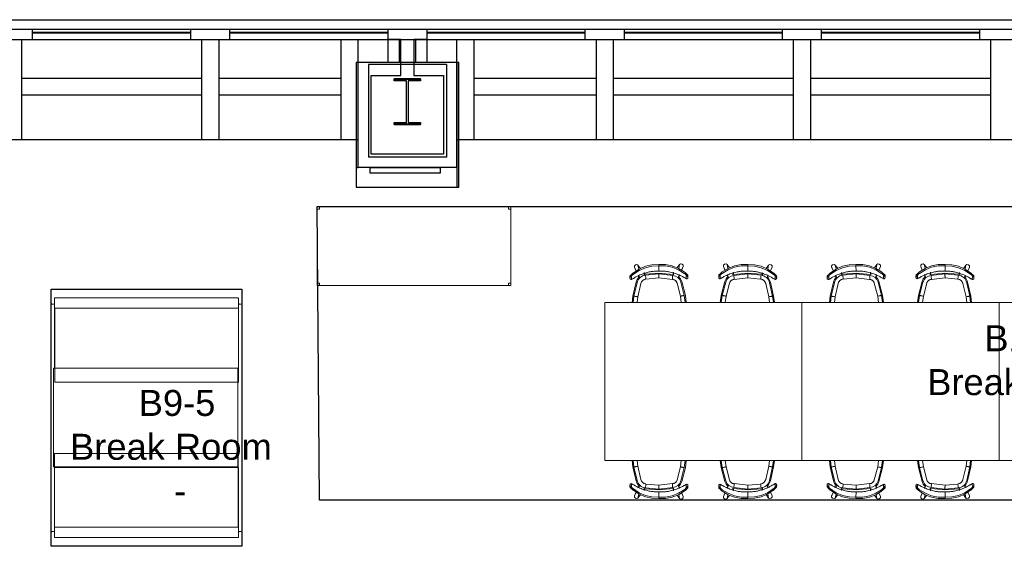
# Model space of a CAD drawing. Header units: inches. Extents: x -1 to 4727, y -3 to 1727.
# Tile 139 of 163: x 3144 to 3444, y 1567 to 1727. Entities that reach past the tile are written whole.
import ezdxf

# ---------------------------------------------------------------- set-up
doc = ezdxf.new("R2010")
doc.units = ezdxf.units.IN
doc.header["$LTSCALE"] = 42
doc.header["$MEASUREMENT"] = 0
doc.layers.get('0').update_dxf_attribs({"linetype": 'CONTINUOUS'})
for name, color, linetype in [('A-GLAZ', 8, 'CONTINUOUS'), ('A-WALL', 7, 'CONTINUOUS'), ('I-FURN', 8, 'CONTINUOUS'), ('I-FURN-CHAR', 9, 'CONTINUOUS'), ('I-WALL', 8, 'CONTINUOUS'), ('Room Names & IDs', 7, 'CONTINUOUS'), ('S-COLS', 7, 'CONTINUOUS'), ('triGrossAreaLayer', 7, 'CONTINUOUS'), ('triLabelLayer', 7, 'CONTINUOUS'), ('triMeasuredGrossAreaLayer', 7, 'CONTINUOUS'), ('triSpaceLayer', 7, 'CONTINUOUS')]:
    doc.layers.add(name, color=color, linetype=linetype)
doc.styles.add('PDF Helvetica', font='Helvetica.ttf')
doc.styles.get("Standard").update_dxf_attribs({"font": 'romans.shx'})

# ---------------------------------------------------------------- blocks, each defined once
blk = doc.blocks.new('Banquette - Single - Upholstered Only-28in - 4_-10_ Banquette-5308336-FURNITURE PLAN - FLOOR 09 - EAST')
at = {"lineweight": 9}
for p, q in [((28.75, 24), (-28.75, 24)), ((-24, 24), (22, 24)), ((-29, 23.75), (-29, 19.75)), ((-28, 21.23), (-28, 18.34)), ((-28, 19.75), (-28, 21.11)), ((27.83, 21.36), (-27.87, 21.36)), ((-27.75, 21.36), (27.75, 21.36)), ((28, 18.36), (28, 21.2)), ((28, 21.11), (28, 19.75)), ((29, 19.75), (29, 23.75)), ((-28.75, 19.5), (-28.25, 19.5)), ((-27.88, 18.22), (27.85, 18.22)), ((-27.88, 18.22), (-27.88, -4.27)), ((28, -4.27), (28, 18.22)), ((28.25, 19.5), (28.75, 19.5)), ((-28, 0.57), (-28, 0.5)), ((-28, 0.5), (-28, 0.54)), ((-28, 0.37), (-28, 0.45)), ((-27.88, 0.21), (-27.88, -4.27)), ((28, 0.5), (28, 0.57)), ((28, 0.54), (28, 0.5)), ((28, -0.19), (28, 0.5)), ((28, 0.45), (28, 0.37)), ((-27.63, 0), (27.62, 0)), ((-27.88, -4.27), (28, -4.27)), ((-27.88, -4.27), (-27.75, -4.27))]:
    blk.add_line(p, q, dxfattribs=at)
at = {"lineweight": 9, "flags": 128}
for points in [[(-28, 18.3), (-28, 18.14), (-28, 17.98), (-28, 17.81), (-28, 17.64), (-28, 17.46), (-28, 17.28), (-28, 17.1), (-28, 16.92), (-28, 16.73), (-28, 16.55), (-28, 16.49)], [(28, 16.49), (28, 16.67), (28, 16.86), (28, 17.04), (28, 17.23), (28, 17.41), (28, 17.58), (28, 17.75), (28, 17.92), (28, 18.09), (28, 18.25), (28, 18.36)], [(-28, 16.49), (-28, 15.87), (-28, 15.24), (-28, 14.9)], [(28, 14.9), (28, 15.52), (28, 16.14), (28, 16.49)], [(-28, 14.9), (-28, 12.53), (-28, 10.17), (-28, 7.79), (-28, 5.42), (-28, 3.99)], [(28, 3.99), (28, 6.35), (28, 8.72), (28, 11.1), (28, 13.46), (28, 14.9)], [(-28, 3.99), (-28, 3.42), (-28, 2.86), (-28, 2.31), (-28, 1.75), (-28, 1.21), (-28, 0.67), (-28, 0.58)], [(28, 0.58), (28, 1.12), (28, 1.67), (28, 2.22), (28, 2.78), (28, 3.34), (28, 3.9), (28, 3.99)], [(-28, 0.58), (-28, 0.58), (-28, 0.57), (-28, 0.56), (-28, 0.55), (-28, 0.54), (-28, 0.53), (-28, 0.52), (-28, 0.51), (-28, 0.51), (-28, 0.5), (-28, 0.49), (-28, 0.48), (-28, 0.48), (-28, 0.47), (-28, 0.47), (-28, 0.46), (-28, 0.45), (-28, 0.45), (-28, 0.44), (-28, 0.44), (-28, 0.44), (-28, 0.43), (-28, 0.43), (-28, 0.43), (-28, 0.42), (-28, 0.42), (-28, 0.42)], [(-28, 0.45), (-28, 0.45), (-28, 0.45), (-28, 0.45), (-28, 0.46), (-28, 0.46), (-28, 0.46), (-28, 0.47), (-28, 0.47), (-28, 0.48), (-28, 0.48), (-28, 0.49), (-28, 0.5)], [(-28, 0.42), (-28, 0.4), (-28, 0.39), (-28, 0.38), (-28, 0.38), (-28, 0.37)], [(-27.63, 0), (-27.64, 0), (-27.65, 0), (-27.67, 0), (-27.68, 0), (-27.7, 0.01), (-27.71, 0.01), (-27.73, 0.01), (-27.74, 0.02), (-27.76, 0.02), (-27.77, 0.03), (-27.78, 0.04), (-27.8, 0.04), (-27.81, 0.05), (-27.82, 0.06), (-27.84, 0.07), (-27.85, 0.07), (-27.86, 0.08), (-27.87, 0.09), (-27.88, 0.1), (-27.89, 0.11), (-27.9, 0.12), (-27.91, 0.14), (-27.92, 0.15), (-27.93, 0.16), (-27.94, 0.17), (-27.95, 0.19), (-27.96, 0.2), (-27.96, 0.21), (-27.97, 0.23), (-27.97, 0.24), (-27.98, 0.25), (-27.98, 0.27), (-27.99, 0.28), (-27.99, 0.3), (-27.99, 0.31), (-28, 0.33), (-28, 0.34), (-28, 0.36), (-28, 0.37), (-28, 0.37)], [(28, 0.37), (28, 0.36), (28, 0.35), (28, 0.33), (28, 0.32), (27.99, 0.3), (27.99, 0.29), (27.99, 0.27), (27.98, 0.26), (27.98, 0.24), (27.97, 0.23), (27.96, 0.22), (27.96, 0.2), (27.95, 0.19), (27.94, 0.18), (27.93, 0.16), (27.93, 0.15), (27.92, 0.14), (27.91, 0.13), (27.9, 0.12), (27.89, 0.11), (27.88, 0.1), (27.86, 0.09), (27.85, 0.08), (27.84, 0.07), (27.83, 0.06), (27.81, 0.05), (27.8, 0.04), (27.79, 0.04), (27.77, 0.03), (27.76, 0.03), (27.75, 0.02), (27.73, 0.02), (27.72, 0.01), (27.7, 0.01), (27.69, 0.01), (27.67, 0), (27.66, 0), (27.64, 0), (27.63, 0), (27.62, 0)], [(28, 0.42), (28, 0.42), (28, 0.42), (28, 0.43), (28, 0.43), (28, 0.43), (28, 0.44), (28, 0.44), (28, 0.45), (28, 0.45), (28, 0.46), (28, 0.46), (28, 0.47), (28, 0.47), (28, 0.48), (28, 0.49), (28, 0.49), (28, 0.5), (28, 0.51), (28, 0.52), (28, 0.53), (28, 0.53), (28, 0.54), (28, 0.55), (28, 0.56), (28, 0.57), (28, 0.58), (28, 0.58)], [(28, 0.5), (28, 0.49), (28, 0.49), (28, 0.48), (28, 0.47), (28, 0.47), (28, 0.46), (28, 0.46), (28, 0.46), (28, 0.45), (28, 0.45), (28, 0.45), (28, 0.45), (28, 0.45)], [(28, 0.37), (28, 0.38), (28, 0.38), (28, 0.4), (28, 0.41), (28, 0.42)]]:
    blk.add_lwpolyline(points, dxfattribs=at)
at = {"lineweight": 9}
for centre, radius, start, end in [((-28.75, 23.75), 0.25, 90, 180), ((28.75, 23.75), 0.25, 0, 90), ((-27.75, 21.11), 0.25, 90, 180), ((-27.87, 21.23), 0.13, 90, 180), ((27.75, 21.11), 0.25, 0, 90), ((27.83, 21.2), 0.168, 360, 90), ((-28.75, 19.75), 0.25, 180, 270), ((-28.25, 19.75), 0.25, 270, 0), ((-27.88, 18.34), 0.12, 180, 270), ((27.85, 18.36), 0.145, 270, 0), ((28.25, 19.75), 0.25, 180, 270), ((28.75, 19.75), 0.25, 270, 360)]:
    blk.add_arc(centre, radius, start, end, dxfattribs=at)
blk = doc.blocks.new('Banquette - Single - Upholstered Only-28in - 4_-10_ Banquette-V261-FURNITURE PLAN - FLOOR 09 - EAST')
at = {"lineweight": 9}
for p, q in [((28.75, 24), (-28.75, 24)), ((-24, 24), (22, 24)), ((-29, 23.75), (-29, 19.75)), ((-28, 21.23), (-28, 18.34)), ((-28, 19.75), (-28, 21.11)), ((27.83, 21.36), (-27.87, 21.36)), ((-27.75, 21.36), (27.75, 21.36)), ((28, 18.36), (28, 21.2)), ((28, 21.11), (28, 19.75)), ((29, 19.75), (29, 23.75)), ((-28.75, 19.5), (-28.25, 19.5)), ((-27.88, 18.22), (27.85, 18.22)), ((-27.88, 18.22), (-27.88, -4.27)), ((28, -4.27), (28, 18.22)), ((28.25, 19.5), (28.75, 19.5)), ((-28, 0.57), (-28, 0.5)), ((-28, 0.5), (-28, 0.54)), ((-28, 0.38), (-28, 0.45)), ((-27.88, 0.21), (-27.88, 0)), ((28, 0.5), (28, 0.57)), ((28, 0.54), (28, 0.5)), ((28, -4.27), (28, 0.5)), ((28, 0.45), (28, 0.38)), ((-27.88, -4.27), (28, -4.27)), ((27.75, -4.27), (28, -4.27))]:
    blk.add_line(p, q, dxfattribs=at)
at = {"lineweight": 9, "flags": 128}
for points in [[(-28, 18.3), (-28, 18.14), (-28, 17.98), (-28, 17.81), (-28, 17.64), (-28, 17.46), (-28, 17.28), (-28, 17.1), (-28, 16.92), (-28, 16.73), (-28, 16.55), (-28, 16.49)], [(28, 16.49), (28, 16.67), (28, 16.86), (28, 17.04), (28, 17.23), (28, 17.41), (28, 17.58), (28, 17.75), (28, 17.92), (28, 18.09), (28, 18.25), (28, 18.36)], [(-28, 16.49), (-28, 15.87), (-28, 15.24), (-28, 14.9)], [(28, 14.9), (28, 15.52), (28, 16.14), (28, 16.49)], [(-28, 14.9), (-28, 12.53), (-28, 10.17), (-28, 7.79), (-28, 5.42), (-28, 3.99)], [(28, 3.99), (28, 6.35), (28, 8.72), (28, 11.1), (28, 13.46), (28, 14.9)], [(-28, 3.99), (-28, 3.42), (-28, 2.86), (-28, 2.31), (-28, 1.75), (-28, 1.21), (-28, 0.67), (-28, 0.58)], [(28, 0.58), (28, 1.12), (28, 1.67), (28, 2.22), (28, 2.78), (28, 3.34), (28, 3.9), (28, 3.99)], [(-28, 0.58), (-28, 0.58), (-28, 0.57), (-28, 0.56), (-28, 0.55), (-28, 0.54), (-28, 0.53), (-28, 0.52), (-28, 0.51), (-28, 0.51), (-28, 0.5), (-28, 0.49), (-28, 0.48), (-28, 0.48), (-28, 0.47), (-28, 0.47), (-28, 0.46), (-28, 0.45), (-28, 0.45), (-28, 0.44), (-28, 0.44), (-28, 0.44), (-28, 0.43), (-28, 0.43), (-28, 0.43), (-28, 0.42), (-28, 0.42), (-28, 0.42)], [(-28, 0.45), (-28, 0.45), (-28, 0.45), (-28, 0.45), (-28, 0.46), (-28, 0.46), (-28, 0.46), (-28, 0.47), (-28, 0.47), (-28, 0.48), (-28, 0.48), (-28, 0.49), (-28, 0.5)], [(-28, 0.42), (-28, 0.4), (-28, 0.39), (-28, 0.38), (-28, 0.38), (-28, 0.38)], [(-27.62, 0), (-27.64, 0), (-27.65, 0), (-27.67, 0), (-27.68, 0), (-27.7, 0.01), (-27.71, 0.01), (-27.73, 0.01), (-27.74, 0.02), (-27.76, 0.02), (-27.77, 0.03), (-27.78, 0.04), (-27.8, 0.04), (-27.81, 0.05), (-27.82, 0.06), (-27.84, 0.07), (-27.85, 0.07), (-27.86, 0.08), (-27.87, 0.09), (-27.88, 0.1), (-27.89, 0.11), (-27.9, 0.12), (-27.91, 0.14), (-27.92, 0.15), (-27.93, 0.16), (-27.94, 0.17), (-27.95, 0.19), (-27.96, 0.2), (-27.96, 0.21), (-27.97, 0.23), (-27.97, 0.24), (-27.98, 0.25), (-27.98, 0.27), (-27.99, 0.28), (-27.99, 0.3), (-27.99, 0.31), (-28, 0.33), (-28, 0.34), (-28, 0.36), (-28, 0.37), (-28, 0.38)], [(28, 0.38), (28, 0.36), (28, 0.35), (28, 0.33), (28, 0.32), (27.99, 0.3), (27.99, 0.29), (27.99, 0.27), (27.98, 0.26), (27.98, 0.24), (27.97, 0.23), (27.96, 0.22), (27.96, 0.2), (27.95, 0.19), (27.94, 0.18), (27.93, 0.16), (27.93, 0.15), (27.92, 0.14), (27.91, 0.13), (27.9, 0.12), (27.89, 0.11), (27.88, 0.1), (27.86, 0.09), (27.85, 0.08), (27.84, 0.07), (27.83, 0.06), (27.81, 0.05), (27.8, 0.04), (27.79, 0.04), (27.77, 0.03), (27.76, 0.03), (27.75, 0.02), (27.73, 0.02), (27.72, 0.01), (27.7, 0.01), (27.69, 0.01), (27.67, 0), (27.66, 0), (27.64, 0), (27.63, 0)], [(28, 0.42), (28, 0.42), (28, 0.42), (28, 0.43), (28, 0.43), (28, 0.43), (28, 0.44), (28, 0.44), (28, 0.45), (28, 0.45), (28, 0.46), (28, 0.46), (28, 0.47), (28, 0.47), (28, 0.48), (28, 0.49), (28, 0.49), (28, 0.5), (28, 0.51), (28, 0.52), (28, 0.53), (28, 0.53), (28, 0.54), (28, 0.55), (28, 0.56), (28, 0.57), (28, 0.58), (28, 0.58)], [(28, 0.5), (28, 0.49), (28, 0.49), (28, 0.48), (28, 0.47), (28, 0.47), (28, 0.46), (28, 0.46), (28, 0.46), (28, 0.45), (28, 0.45), (28, 0.45), (28, 0.45), (28, 0.45)], [(28, 0.38), (28, 0.38), (28, 0.38), (28, 0.4), (28, 0.41), (28, 0.42)]]:
    blk.add_lwpolyline(points, dxfattribs=at)
at = {"lineweight": 9}
for centre, radius, start, end in [((-28.75, 23.75), 0.25, 90, 180), ((28.75, 23.75), 0.25, 0, 90), ((-27.75, 21.11), 0.25, 90, 180), ((-27.87, 21.23), 0.13, 90, 180), ((27.75, 21.11), 0.25, 0, 90), ((27.83, 21.2), 0.168, 360, 90), ((-28.75, 19.75), 0.25, 180, 270), ((-28.25, 19.75), 0.25, 270, 0), ((-27.88, 18.34), 0.12, 180, 270), ((27.85, 18.36), 0.145, 270, 0), ((28.25, 19.75), 0.25, 180, 270), ((28.75, 19.75), 0.25, 270, 360)]:
    blk.add_arc(centre, radius, start, end, dxfattribs=at)
blk = doc.blocks.new('Furniture - Table - Cafe - WCI - Regency_Bistro booth table - CAFE TABLE - 56x30 DINING-HGT 2-4634879-FURNITURE PLAN - FLOOR 09 - EAST')
at = {"lineweight": 9}
for p, q in [((-25.13, 15), (30.87, 15)), ((-25.13, -15), (-25.13, 15)), ((30.87, 15), (-25.13, 15)), ((-25.13, 15), (-25.13, -15)), ((30.87, 15), (30.87, -15)), ((30.87, -15), (30.87, 15)), ((30.87, -15), (-25.13, -15)), ((-25.13, -15), (30.87, -15))]:
    blk.add_line(p, q, dxfattribs=at)
blk = doc.blocks.new('Shelving - Open - placeholder trash-7200707-FURNITURE PLAN - FLOOR 09 - EAST')
at = {"lineweight": 9}
for p, q in [((-31.14, -24.87), (-31.14, -0.87)), ((27.86, -0.87), (-31.14, -0.87)), ((-31.14, -0.87), (-31.14, -24.87)), ((-31.14, -1.62), (-30.39, -1.62)), ((-30.39, -1.62), (-30.39, -0.87)), ((27.11, -0.87), (27.11, -1.62)), ((27.11, -1.62), (27.86, -1.62)), ((27.86, -0.87), (27.86, -24.87)), ((27.86, -24.87), (27.86, -0.87)), ((-30.39, -24.12), (-31.14, -24.12)), ((27.86, -24.87), (-31.14, -24.87)), ((-31.14, -24.87), (27.86, -24.87)), ((-30.39, -24.87), (-30.39, -24.12)), ((27.11, -24.12), (27.11, -24.87)), ((27.86, -24.12), (27.11, -24.12))]:
    blk.add_line(p, q, dxfattribs=at)
blk = doc.blocks.new('Community Table - Cisco 5_ x 4_-3555601-FURNITURE PLAN - FLOOR 09 - EAST')
at = {"lineweight": 9}
for p, q in [((24, 30), (-24, 30)), ((-24, 30), (-24, -30)), ((24, -30), (24, 30)), ((-24, -30), (24, -30))]:
    blk.add_line(p, q, dxfattribs=at)
blk = doc.blocks.new('Bernhardt_Design-Chair-Guest-Queue _1_ - Queue 1037A-V243-FURNITURE PLAN - FLOOR 09 - EAST')
at = {"lineweight": 9}
for p, q in [((-7.97, 0), (-8.23, 2.2)), ((-6.93, -4.2), (-7.97, 0)), ((-7.66, 0.01), (-7.92, 2.2)), ((-6.66, -4.05), (-7.66, 0.01)), ((-6.72, 2.18), (-6.49, 0.22)), ((-6.72, 2.18), (-6.49, 0.22)), ((-6.49, 0.22), (-5.5, -3.77)), ((-6.49, 0.22), (-5.5, -3.77)), ((5.5, -3.78), (6.5, 0.23)), ((5.5, -3.78), (6.5, 0.23)), ((6.5, 0.23), (6.71, 2)), ((6.5, 0.23), (6.71, 2)), ((7.67, 0.01), (6.65, -4.06)), ((7.91, 1.99), (7.67, 0.01)), ((8.22, 1.98), (7.97, 0)), ((7.97, 0), (6.92, -4.21)), ((-8.82, -5.46), (-8.82, -5.92)), ((-8.8, -6.1), (-8.81, -5.81)), ((-8.8, -5.65), (-8.8, -6.1)), ((-8.33, -6.18), (-8.33, -5.09)), ((-6.27, -6.18), (-6.14, -5.88)), ((-6.27, -6.18), (-6.16, -5.93)), ((-6.19, -6.35), (-6.12, -5.84)), ((-6.17, -6.22), (-6.13, -5.85)), ((-6.15, -5.88), (-6.11, -5.8)), ((-5.94, -5.7), (-6.13, -6.24)), ((-4.1, -4.92), (0.03, -5.43)), ((-4.1, -4.92), (0.03, -5.43)), ((0.03, -5.43), (3.95, -5.13)), ((0.03, -5.43), (3.95, -5.13)), ((6.13, -6.24), (5.94, -5.7)), ((6.11, -5.8), (6.15, -5.88)), ((6.19, -6.35), (6.12, -5.84)), ((6.13, -5.85), (6.17, -6.22)), ((6.27, -6.17), (6.14, -5.88)), ((6.16, -5.93), (6.27, -6.18)), ((8.33, -6.18), (8.33, -5.09)), ((8.8, -5.64), (8.8, -6.05)), ((8.82, -5.76), (8.8, -6.05)), ((8.83, -5.86), (8.83, -5.46)), ((-7.42, -8.82), (-6.96, -7.77)), ((-7.41, -8.79), (-6.92, -7.67)), ((-7.41, -8.79), (-6.92, -7.67)), ((-7.39, -8.76), (-7.41, -8.79)), ((-6.09, -8.19), (-6.32, -9.42)), ((-5.59, -8.41), (-6.32, -9.42)), ((-4.46, -6.87), (-4.5, -6.3)), ((-4.38, -6.71), (-4.46, -6.87)), ((-4.45, -6.85), (-4.37, -6.7)), ((-4.43, -7.11), (-4.35, -6.61)), ((-4.4, -6.89), (-4.38, -6.71)), ((0, -6.9), (-4.35, -6.36)), ((0, -6.62), (-4.21, -6.1)), ((4.05, -6.31), (0, -6.62)), ((4.19, -6.58), (0, -6.9)), ((0, -9.09), (0, -7.46)), ((4.35, -6.61), (4.43, -7.11)), ((4.37, -6.7), (4.45, -6.85)), ((4.38, -6.71), (4.4, -6.89)), ((4.46, -6.87), (4.38, -6.71)), ((4.5, -6.3), (4.46, -6.87)), ((6.32, -9.42), (5.57, -8.39)), ((6.32, -9.42), (6.08, -8.16)), ((6.9, -7.64), (7.41, -8.79)), ((7.41, -8.79), (6.91, -7.63)), ((6.96, -7.77), (7.42, -8.82)), ((7.41, -8.79), (7.3, -8.57)), ((7.41, -8.79), (7.39, -8.76)), ((0, -9.52), (0, -9.09))]:
    blk.add_line(p, q, dxfattribs=at)
at = {"lineweight": 9, "flags": 128}
for points in [[(-8.47, -5.05), (-8.77, -5.25), (-8.8, -5.65)], [(-8.8, -5.65), (-8.74, -5.75), (-8.63, -5.87), (-8.5, -6.02), (-8.33, -6.18)], [(-8.33, -5.09), (-8.4, -5.07), (-8.47, -5.05)], [(8.47, -5.05), (8.41, -5.06), (8.33, -5.09)], [(8.33, -6.18), (8.5, -6.02), (8.64, -5.87), (8.74, -5.75), (8.8, -5.64)], [(8.8, -5.64), (8.78, -5.24), (8.47, -5.05)], [(-8.37, -6.6), (-8.52, -6.45), (-8.65, -6.32), (-8.74, -6.2), (-8.8, -6.1)], [(-7.75, -6.7), (-5.99, -7.8), (-4.08, -8.59), (-2.06, -9.02), (0, -9.09)], [(-0.03, -9.52), (-2.08, -9.45), (-4.09, -9.02), (-6, -8.25), (-7.75, -7.15)], [(-6.32, -9.42), (-6.65, -9.6), (-7.1, -9.5), (-7.41, -9.16), (-7.41, -8.79)], [(0, -9.09), (2.06, -9.02), (4.08, -8.58), (6, -7.8), (7.75, -6.69)], [(7.75, -7.1), (6, -8.21), (4.08, -9), (2.07, -9.44), (0, -9.52)], [(7.41, -8.79), (7.41, -9.16), (7.1, -9.5), (6.65, -9.6), (6.32, -9.42)], [(8.8, -6.05), (8.74, -6.16), (8.63, -6.29), (8.48, -6.44), (8.3, -6.61)]]:
    blk.add_lwpolyline(points, dxfattribs=at)
at = {"lineweight": 9}
for centre, radius, start, end in [((-4.15, -3.51), 2.86, 193.9379, 230), ((-4.02, -3.4), 2.71, 193.9379, 266.0974), ((-4.15, -3.51), 2.86, 215.4391, 222.1819), ((-5.99, -5.94), 0.164, 156.5291, 174.0365), ((-5.18, -6.03), 0.983, 174.0365, 190.7084), ((-5.18, -6.03), 0.983, 174.0365, 190.7084), ((-5.96, -5.86), 0.164, 96.7403, 177.4017), ((-5.96, -5.86), 0.164, 96.7403, 177.4017), ((-5.14, -5.9), 0.983, 179.2916, 183.4047), ((-5.14, -5.9), 0.983, 179.2916, 183.4047), ((-5.14, -5.9), 0.983, 184.3397, 191.6901), ((-5.14, -5.9), 0.983, 184.3397, 191.6901), ((-4.02, -3.4), 1.52, 193.9379, 207.4825), ((-4.02, -3.4), 1.52, 193.9379, 267.1317), ((-4.02, -3.4), 1.52, 211.8375, 221.1115), ((-4.02, -3.4), 1.52, 226.1534, 234.9149), ((-4.02, -3.4), 1.52, 239.9564, 249.2325), ((-4.02, -3.4), 1.52, 253.5852, 267.1317), ((3.75, -3.34), 1.8, 276.2282, 346), ((3.75, -3.34), 1.8, 276.2282, 290.1765), ((3.75, -3.34), 2.99, 275.804, 346), ((3.75, -3.34), 1.8, 290.1825, 304.1325), ((3.75, -3.34), 1.8, 304.1369, 318.0885), ((3.75, -3.34), 1.8, 318.0913, 332.0439), ((3.75, -3.34), 1.8, 332.0456, 346), ((3.87, -3.45), 3.15, 313.1334, 346), ((5.96, -5.86), 0.164, 2.5983, 67.3937), ((5.96, -5.86), 0.164, 2.5983, 67.3937), ((5.14, -5.9), 0.983, 348.3099, 355.6603), ((5.14, -5.9), 0.983, 348.3099, 355.6603), ((5.14, -5.9), 0.983, 356.5953, 0.7824), ((5.14, -5.9), 0.983, 356.5953, 0.7824), ((5.99, -5.94), 0.164, 5.9635, 23.4709), ((5.18, -6.03), 0.983, 349.2916, 5.9635), ((5.18, -6.03), 0.983, 349.2916, 5.9635), ((3.87, -3.45), 3.15, 318.8707, 324.8473), ((-4.15, -3.51), 2.86, 263.2314, 266.0621), ((-4.64, -6.57), 0.304, 332.2113, 51.9774), ((-4.64, -6.57), 0.304, 332.2113, 51.9774), ((-4.84, -6.39), 0.567, 313.4838, 325.3288), ((-4.84, -6.39), 0.567, 313.4838, 325.3288), ((-4.72, -6.72), 0.304, 334.7103, 352.3677), ((-4.72, -6.72), 0.304, 333.6728, 350.9113), ((3.87, -3.45), 3.15, 275.7888, 278.8152), ((4.64, -6.57), 0.304, 174.7674, 207.7887), ((4.64, -6.57), 0.304, 174.9626, 207.7887), ((4.84, -6.39), 0.567, 214.6712, 226.5162), ((4.84, -6.39), 0.567, 214.6712, 226.5162), ((4.72, -6.72), 0.304, 187.6323, 205.2897), ((4.72, -6.72), 0.304, 189.0887, 206.3272)]:
    blk.add_arc(centre, radius, start, end, dxfattribs=at)
blk.add_ellipse((0.49, 2.15), major_axis=(0, 11.68), ratio=0.999894, start_param=3.096392, end_param=3.099542, dxfattribs=at)
for points, knots in [([(-6.49, 0.22), (-6.6, 0.2), (-6.82, 0.16), (-7.11, 0.11), (-7.45, 0.05), (-7.61, 0.02), (-7.66, 0.01)], [0, 0, 0, 0, 0.2, 0.4, 0.6, 1, 1, 1, 1]), ([(6.5, 0.23), (6.6, 0.21), (6.82, 0.17), (7.12, 0.11), (7.45, 0.05), (7.61, 0.02), (7.67, 0.01)], [0, 0, 0, 0, 0.2, 0.4, 0.6, 1, 1, 1, 1]), ([(-4.1, -4.92), (-4.12, -5.14), (-4.15, -5.52), (-4.19, -5.92), (-4.2, -6.06), (-4.21, -6.1)], [0, 0, 0, 0, 0.4, 0.7, 1, 1, 1, 1]), ([(0.03, -5.43), (0.03, -5.54), (0.02, -5.76), (0.01, -6.06), (0.01, -6.4), (0, -6.57), (0, -6.62)], [0, 0, 0, 0, 0.2, 0.4, 0.6, 1, 1, 1, 1]), ([(3.95, -5.13), (3.96, -5.3), (3.99, -5.62), (4.03, -6.07), (4.05, -6.26), (4.05, -6.31)], [-1, -1, -1, -1, -0.7, -0.4, 0, 0, 0, 0])]:
    blk.add_open_spline(points, degree=3, knots=knots, dxfattribs=at)
for points in [[(-7.44, -5.58), (-7.56, -5.51), (-7.78, -5.38), (-8.08, -5.21), (-8.25, -5.12), (-8.33, -5.09)], [(-6.48, -6.08), (-6.64, -6.01), (-6.97, -5.84), (-7.29, -5.67), (-7.44, -5.58)], [(7.45, -5.57), (7.29, -5.66), (6.98, -5.84), (6.65, -6), (6.49, -6.08)], [(8.33, -5.09), (8.25, -5.12), (8.08, -5.21), (7.78, -5.38), (7.56, -5.51), (7.45, -5.57)], [(-7.75, -7.15), (-7.82, -7.09), (-7.97, -6.98), (-8.18, -6.79), (-8.31, -6.66), (-8.37, -6.6)], [(-8.33, -6.18), (-8.27, -6.24), (-8.15, -6.35), (-7.96, -6.53), (-7.82, -6.64), (-7.75, -6.7)], [(-3.48, -7.16), (-3.74, -7.09), (-4.27, -6.94), (-5.03, -6.69), (-5.77, -6.4), (-6.25, -6.19), (-6.48, -6.08)], [(0, -7.46), (-0.39, -7.48), (-1.17, -7.48), (-2.34, -7.38), (-3.1, -7.24), (-3.48, -7.16)], [(3.49, -7.15), (3.11, -7.24), (2.34, -7.37), (1.17, -7.48), (0.39, -7.48), (0, -7.46)], [(6.49, -6.08), (6.25, -6.19), (5.78, -6.4), (5.04, -6.68), (4.27, -6.94), (3.75, -7.09), (3.49, -7.15)], [(7.75, -6.69), (7.82, -6.64), (7.96, -6.53), (8.16, -6.35), (8.27, -6.24), (8.33, -6.18)], [(8.3, -6.61), (8.24, -6.67), (8.13, -6.78), (7.95, -6.94), (7.82, -7.04), (7.75, -7.1)]]:
    blk.add_open_spline(points, degree=3, dxfattribs=at)
blk = doc.blocks.new('EXT WALL')
at = {"layer": 'A-GLAZ'}
for p, q in [((3615.63, 1304), (3603.63, 1304)), ((3663.63, 1304), (3615.63, 1304)), ((3615.63, 1300.94), (3615.63, 1304)), ((3663.63, 1303), (3615.63, 1303)), ((3663.63, 1304), (3663.63, 1300.94)), ((3675.63, 1304), (3663.63, 1304)), ((3675.63, 1300.94), (3675.63, 1304)), ((3723.63, 1304), (3675.63, 1304)), ((3723.63, 1303), (3675.63, 1303)), ((3723.63, 1304), (3723.63, 1300.94)), ((3735.63, 1304), (3723.63, 1304)), ((3735.63, 1300.94), (3735.63, 1304)), ((3783.63, 1304), (3735.63, 1304)), ((3783.63, 1303), (3735.63, 1303)), ((3783.63, 1304), (3783.63, 1300.94)), ((3795.63, 1304), (3783.63, 1304)), ((3843.63, 1304), (3795.63, 1304)), ((3795.63, 1300.94), (3795.63, 1304)), ((3843.63, 1303), (3795.63, 1303)), ((3843.63, 1304), (3843.63, 1300.94)), ((3855.63, 1304), (3843.63, 1304)), ((3903.63, 1304), (3855.63, 1304)), ((3855.63, 1300.94), (3855.63, 1304)), ((3903.63, 1303), (3855.63, 1303)), ((3903.63, 1304), (3903.63, 1300.94)), ((3915.63, 1304), (3903.63, 1304)), ((2295.63, 1300.94), (5175.63, 1300.94)), ((3603.63, 1300.94), (3615.63, 1300.94)), ((3663.63, 1302.81), (3615.63, 1302.81)), ((3663.63, 1300.94), (3675.63, 1300.94)), ((3723.63, 1302.81), (3675.63, 1302.81)), ((3723.63, 1300.94), (3735.63, 1300.94)), ((3783.63, 1302.81), (3735.63, 1302.81)), ((3783.63, 1300.94), (3795.63, 1300.94)), ((3843.63, 1302.81), (3795.63, 1302.81)), ((3843.63, 1300.94), (3855.63, 1300.94)), ((3903.63, 1302.81), (3855.63, 1302.81)), ((3903.63, 1300.94), (3915.63, 1300.94))]:
    blk.add_line(p, q, dxfattribs=at)
blk.add_lwpolyline([(2283.63, -420), (5175.63, -420), (5175.63, -412.75), (5184.38, -412.75), (5184.38, -404), (5191.63, -404), (5191.63, 1288), (5184.38, 1288), (5184.38, 1296.75), (5175.63, 1296.75), (5175.63, 1304), (2283.63, 1304)], dxfattribs=at)
at = {"layer": 'A-WALL'}
for p, q in [((3612.26, 1300.94), (3612.26, 1270.44)), ((3667.01, 1300.94), (3667.01, 1270.44)), ((3672.26, 1300.94), (3672.26, 1270.44)), ((3709.38, 1300.94), (3709.38, 1270.44)), ((3714.63, 1262), (3714.63, 1300.94)), ((3727.13, 1300.94), (3727.13, 1293.94)), ((3732.13, 1300.94), (3732.13, 1293.94)), ((3744.63, 1262), (3744.63, 1300.94)), ((3749.88, 1300.94), (3749.88, 1270.44)), ((3787.01, 1300.94), (3787.01, 1270.44)), ((3792.26, 1300.94), (3792.26, 1270.44)), ((3847.01, 1300.94), (3847.01, 1270.44)), ((3852.26, 1300.94), (3852.26, 1270.44)), ((3907.01, 1300.94), (3907.01, 1270.44)), ((3744.63, 1293.94), (3714.63, 1293.94)), ((3717.76, 1293.31), (3717.76, 1265.12)), ((3741.51, 1293.31), (3717.76, 1293.31)), ((3741.51, 1293.31), (3741.51, 1265.12)), ((3667.01, 1289), (3612.26, 1289)), ((3709.38, 1289), (3672.26, 1289)), ((3787.01, 1289), (3749.88, 1289)), ((3847.01, 1289), (3792.26, 1289)), ((3907.01, 1289), (3852.26, 1289)), ((3667.01, 1284), (3612.26, 1284)), ((3709.38, 1284), (3672.26, 1284)), ((3787.01, 1284), (3749.88, 1284)), ((3847.01, 1284), (3792.26, 1284)), ((3907.01, 1284), (3852.26, 1284)), ((3714.63, 1270.44), (3384.63, 1270.44)), ((4074.63, 1270.44), (3744.63, 1270.44)), ((3741.51, 1265.12), (3717.76, 1265.12)), ((3744.63, 1262), (3714.63, 1262))]:
    blk.add_line(p, q, dxfattribs=at)
blk = doc.blocks.new('W-Wide Flange-Column - W14X75-2731376-FURNITURE PLAN - FLOOR 09 - EAST')
at = {"lineweight": 18}
for p, q in [((4, 7), (-4, 7)), ((-4, 7), (-4, 6.29)), ((-4, 6.29), (-0.22, 6.29)), ((-0.22, 6.29), (-0.22, -6.29)), ((0.22, -6.29), (0.22, 6.29)), ((0.22, 6.29), (4, 6.29)), ((4, 6.29), (4, 7)), ((-0.22, -6.29), (-4, -6.29)), ((-4, -6.29), (-4, -7)), ((-4, -7), (4, -7)), ((4, -6.29), (0.22, -6.29)), ((4, -7), (4, -6.29))]:
    blk.add_line(p, q, dxfattribs=at)
blk = doc.blocks.new('columns')
at = {"layer": 'S-COLS'}
for p, q in [((3725.63, 1288.83), (3733.63, 1288.83)), ((3725.63, 1288.3), (3725.63, 1288.83)), ((3729.37, 1288.3), (3725.63, 1288.3)), ((3729.37, 1275.7), (3729.37, 1288.3)), ((3729.9, 1288.3), (3729.9, 1275.7)), ((3733.63, 1288.3), (3729.9, 1288.3)), ((3733.63, 1288.83), (3733.63, 1288.3)), ((3725.63, 1275.7), (3729.37, 1275.7)), ((3725.63, 1275.17), (3725.63, 1275.7)), ((3733.63, 1275.17), (3725.63, 1275.17)), ((3729.9, 1275.7), (3733.63, 1275.7)), ((3733.63, 1275.7), (3733.63, 1275.17))]:
    blk.add_line(p, q, dxfattribs=at)
blk.add_blockref('W-Wide Flange-Column - W14X75-2731376-FURNITURE PLAN - FLOOR 09 - EAST', (3729.62, 1282), dxfattribs=at)

msp = doc.modelspace()

# ---------------------------------------------------------------- linework, layer by layer
at = {"layer": 'I-WALL'}
for p, q in [((3260, 1720.94), (3256, 1720.94)), ((3256, 1720.94), (3256, 1713.94)), ((3260, 1709.94), (3260, 1720.94)), ((3268, 1720.94), (3264, 1720.94)), ((3264, 1720.94), (3264, 1709.94)), ((3268, 1713.94), (3268, 1720.94)), ((3246.38, 1713.94), (3246.38, 1682)), ((3247, 1713.94), (3246.38, 1713.94)), ((3256, 1713.94), (3247, 1713.94)), ((3247, 1682), (3247, 1713.94)), ((3277, 1713.94), (3268, 1713.94)), ((3277, 1686), (3277, 1713.94)), ((3277, 1713.94), (3277, 1676)), ((3277.63, 1713.94), (3277, 1713.94)), ((3277.63, 1676), (3277.63, 1713.94)), ((3251, 1686), (3251, 1709.94)), ((3251, 1709.94), (3260, 1709.94)), ((3264, 1709.94), (3273, 1709.94)), ((3273, 1709.94), (3273, 1686)), ((3273, 1686), (3251, 1686)), ((3277, 1682), (3277, 1686)), ((3246.37, 1682), (3246.37, 1676)), ((3246.37, 1682), (3247, 1682)), ((3250.62, 1682), (3272, 1682)), ((3250.62, 1680.25), (3250.62, 1682)), ((3272, 1680.25), (3250.62, 1680.25)), ((3272, 1682), (3272, 1680.25)), ((3246.37, 1676), (3272, 1676)), ((3272, 1676), (3277, 1676)), ((3277, 1676), (3277.63, 1676))]:
    msp.add_line(p, q, dxfattribs=at)
at = {"layer": 'triGrossAreaLayer'}
msp.add_lwpolyline([(1822, 1726.94), (4702, 1726.94), (4702, 1702), (4726.94, 1702), (4726.94, 22), (4702, 22), (4702, -2.94), (3810.86, -2.94), (1822, -2.94)], dxfattribs=at)
at = {"layer": 'triMeasuredGrossAreaLayer'}
msp.add_lwpolyline([(1828, 1720.94), (4696, 1720.94), (4696, 1696), (4720.94, 1696), (4720.94, 28)], dxfattribs=at)
at = {"layer": 'triSpaceLayer'}
for points in [[(3234.5, 1670.07), (3649.75, 1670.07), (3650.5, 1580.83), (3235.25, 1580.83)], [(3153.62, 1644.94), (3211.62, 1644.94), (3211.62, 1566.75), (3153.62, 1566.75)]]:
    msp.add_lwpolyline(points, close=True, dxfattribs=at)

# ---------------------------------------------------------------- block references
at = {"layer": 'A-WALL'}
msp.add_blockref('EXT WALL', (-467.63, 420), dxfattribs=at)
at = {"layer": 'I-FURN'}
for name, p, rotation in [('Shelving - Open - placeholder trash-7200707-FURNITURE PLAN - FLOOR 09 - EAST', (3262.36, 1645.2), 180), ('Community Table - Cisco 5_ x 4_-3555601-FURNITURE PLAN - FLOOR 09 - EAST', (3352, 1616.87), 89.9999999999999), ('Community Table - Cisco 5_ x 4_-3555601-FURNITURE PLAN - FLOOR 09 - EAST', (3412, 1616.87), 89.9999999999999), ('Community Table - Cisco 5_ x 4_-3555601-FURNITURE PLAN - FLOOR 09 - EAST', (3472, 1616.87), 89.9999999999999), ('Furniture - Table - Cafe - WCI - Regency_Bistro booth table - CAFE TABLE - 56x30 DINING-HGT 2-4634879-FURNITURE PLAN - FLOOR 09 - EAST', (3185.24, 1605.94), 180), ('Furniture - Table - Cafe - WCI - Regency_Bistro booth table - CAFE TABLE - 56x30 DINING-HGT 2-4634879-FURNITURE PLAN - FLOOR 09 - EAST', (3185.24, 1605.94), 180), ('Banquette - Single - Upholstered Only-28in - 4_-10_ Banquette-5308336-FURNITURE PLAN - FLOOR 09 - EAST', (3182.62, 1590.75), 180), ('Banquette - Single - Upholstered Only-28in - 4_-10_ Banquette-5308336-FURNITURE PLAN - FLOOR 09 - EAST', (3182.62, 1590.75), 180)]:
    msp.add_blockref(name, p, dxfattribs=dict(at, rotation=rotation))
msp.add_blockref('Banquette - Single - Upholstered Only-28in - 4_-10_ Banquette-V261-FURNITURE PLAN - FLOOR 09 - EAST', (3182.62, 1620.94), dxfattribs=at)
msp.add_blockref('Banquette - Single - Upholstered Only-28in - 4_-10_ Banquette-V261-FURNITURE PLAN - FLOOR 09 - EAST', (3182.62, 1620.94), dxfattribs=at)
at = {"layer": 'I-FURN-CHAR'}
for p, rotation in [((3338.57, 1642.97), 180.7574999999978), ((3398.57, 1642.97), 180.7574999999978), ((3365.43, 1590.78), 0.7574999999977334), ((3425.43, 1590.78), 0.7574999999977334)]:
    msp.add_blockref('Bernhardt_Design-Chair-Guest-Queue _1_ - Queue 1037A-V243-FURNITURE PLAN - FLOOR 09 - EAST', p, dxfattribs=dict(at, rotation=rotation))
at = {"layer": 'I-FURN-CHAR', "xscale": -1}
for p, rotation in [((3365.43, 1642.97), 179.2425000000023), ((3425.43, 1642.97), 179.2425000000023), ((3338.57, 1590.78), 359.2425000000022), ((3398.57, 1590.78), 359.2425000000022)]:
    msp.add_blockref('Bernhardt_Design-Chair-Guest-Queue _1_ - Queue 1037A-V243-FURNITURE PLAN - FLOOR 09 - EAST', p, dxfattribs=dict(at, rotation=rotation))
at = {"layer": 'S-COLS'}
msp.add_blockref('columns', (-467.63, 420), dxfattribs=at)

# ---------------------------------------------------------------- texts
at = {"layer": 'Room Names & IDs', "attachment_point": 4, "style": 'PDF Helvetica'}
for s, insert, char_height in [('B10-3', (3437.49, 1629.97), 7.902), ('Break Room', (3420.11, 1616.64), 7.902), ('B9-5', (3180.27, 1610.3), 7.902), ('Break Room', (3159.39, 1596.97), 7.902), ('-', (3191.05, 1583.64), 7.9)]:
    msp.add_mtext(s, dxfattribs=dict(at, insert=insert, char_height=char_height))
at = {"layer": 'triLabelLayer', "color": 7, "char_height": 10, "attachment_point": 5}
for insert in [(3442.5, 1625.45), (3182.62, 1605.85)]:
    msp.add_mtext('{\\fSansSerif;\\H0.01;}', dxfattribs=dict(at, insert=insert))

doc.saveas('drawing.dxf')
